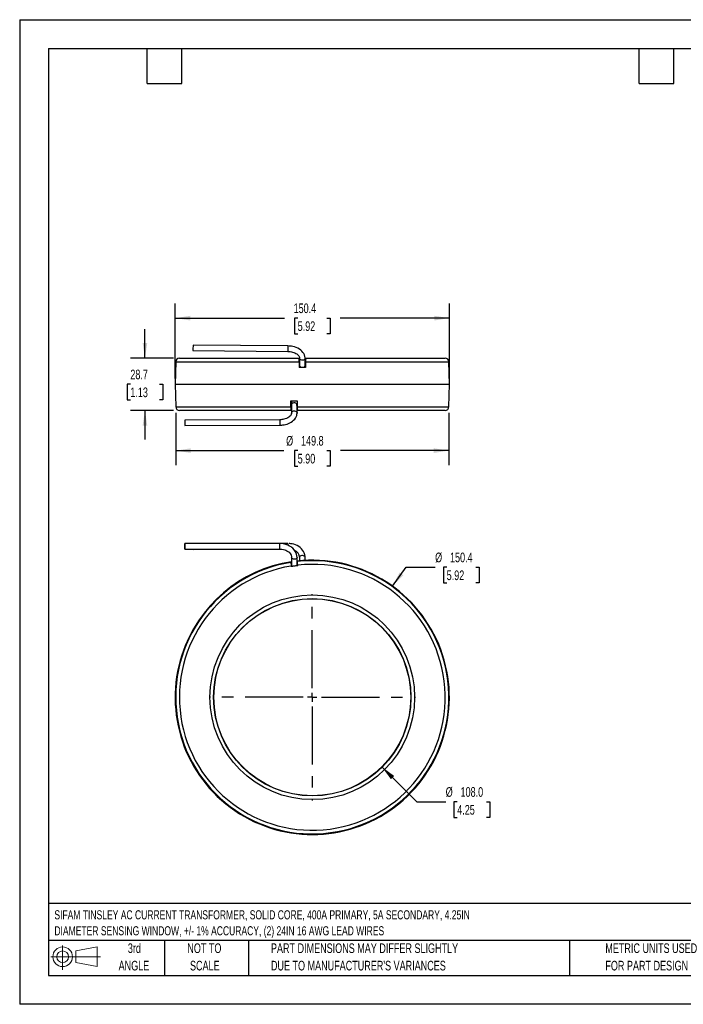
# Model space of a CAD drawing. Header units: millimetres. Extents: x 0 to 699, y 0 to 540.
# Tile 1 of 3: x 0 to 364, y 0 to 540. Entities that reach past the tile are written whole.
import ezdxf

# ---------------------------------------------------------------- set-up
doc = ezdxf.new("R2010")
doc.units = ezdxf.units.MM
doc.header["$LTSCALE"] = 2.5
doc.linetypes.add('CENTERX2', pattern=[20.32, 12.7, -2.54, 2.54, -2.54])
doc.layers.add('CENTER', color=40, linetype='CENTERX2')
doc.layers.add('SLD-DEFPOINTS', color=7, linetype='Continuous')
doc.layers.add('DIMENSIONS', color=140, linetype='Continuous', lineweight=25)
doc.layers.add('TEXT', color=140, linetype='Continuous', lineweight=25)
doc.styles.add('SLDTEXTSTYLE0', font='TXT', dxfattribs={"width": 0.7})
doc.dimstyles.new('SLDDIMSTYLE0', dxfattribs={"dimtxt": 5.39502, "dimasz": 8.255, "dimexe": 0, "dimexo": 0.0625, "dimgap": 1.348755, "dimtad": 0, "dimtih": 1, "dimtoh": 1, "dimrnd": 1e-09, "dimzin": 4, "dimdsep": 46, "dimtxsty": 'SLDTEXTSTYLE0', "dimsah": 1, "dimcen": 0, "dimadec": 0, "dimazin": 1, "dimtfac": 1, "dimtofl": 0, "dimtmove": 0, "dimatfit": 3, "dimfxl": 0, "dimfrac": 2, "dimtolj": 1, "dimtzin": 12, "dimarcsym": 0})
doc.dimstyles.new('SLDDIMSTYLE1', dxfattribs={"dimtxt": 5.39502, "dimasz": 8.255, "dimexe": 0, "dimexo": 0.0625, "dimgap": 1.348755, "dimtad": 0, "dimtih": 1, "dimtoh": 1, "dimrnd": 1e-09, "dimzin": 12, "dimdsep": 46, "dimtxsty": 'SLDTEXTSTYLE0', "dimsah": 1, "dimcen": 0, "dimadec": 0, "dimazin": 3, "dimtfac": 1, "dimtofl": 0, "dimtmove": 0, "dimatfit": 3, "dimfxl": 0, "dimfrac": 2, "dimtolj": 1, "dimtzin": 12, "dimarcsym": 0})
doc.dimstyles.new('SLDDIMSTYLE2', dxfattribs={"dimtxt": 5.39502, "dimasz": 8.255, "dimexe": 0, "dimexo": 0.0625, "dimgap": 1.348755, "dimtad": 0, "dimtih": 1, "dimtoh": 1, "dimrnd": 1e-09, "dimzin": 12, "dimdsep": 46, "dimtxsty": 'SLDTEXTSTYLE0', "dimsah": 1, "dimcen": 0.09, "dimadec": 0, "dimazin": 3, "dimtfac": 1, "dimtofl": 0, "dimtmove": 0, "dimatfit": 3, "dimfxl": 0, "dimfrac": 2, "dimtolj": 1, "dimtzin": 12, "dimarcsym": 0})
doc.dimstyles.new('SLDDIMSTYLE3', dxfattribs={"dimtxt": 5.39502, "dimasz": 8.255, "dimexe": 0, "dimexo": 0.0625, "dimgap": 1.348755, "dimtad": 0, "dimtih": 1, "dimtoh": 1, "dimrnd": 1e-09, "dimzin": 12, "dimdsep": 46, "dimtxsty": 'SLDTEXTSTYLE0', "dimsah": 1, "dimcen": 0.09, "dimadec": 0, "dimazin": 3, "dimtfac": 1, "dimtmove": 0, "dimatfit": 0, "dimfxl": 0, "dimfrac": 2, "dimtolj": 1, "dimtzin": 12, "dimarcsym": 0})

# ---------------------------------------------------------------- blocks, each defined once
blk = doc.blocks.new('Block11')
at = {"color": 7, "linetype": 'Continuous', "lineweight": 18}
for p, q in [((6.47, 13.28), (6.47, 0)), ((13.7, 10.42), (25.44, 12.58)), ((25.44, 12.58), (25.44, 1.83)), ((0, 7.2), (27.18, 7.2)), ((13.7, 3.99), (13.7, 10.42)), ((13.7, 3.99), (25.44, 1.83))]:
    blk.add_line(p, q, dxfattribs=at)
for radius in [5.38, 3.21]:
    blk.add_circle((6.47, 7.2), radius, dxfattribs=at)
blk = doc.blocks.new('Block12')
at = {"layer": 'SLD-DEFPOINTS'}
blk.add_blockref('Block11', (0, 0), dxfattribs=at)
blk = doc.blocks.new('SW_NOTE_0')
at = {"layer": 'TEXT', "color": 0, "linetype": 'CENTERX2', "lineweight": 18, "char_height": 5, "attachment_point": 1, "style": 'SLDTEXTSTYLE0'}
for s, insert in [('SIFAM TINSLEY AC CURRENT TRANSFORMER, SOLID CORE, 400A PRIMARY, 5A SECONDARY, 4.25IN', (0, 6.45)), ('DIAMETER SENSING WINDOW, +/- 1% ACCURACY, (2) 24IN 16 AWG LEAD WIRES', (0, -2.3))]:
    blk.add_mtext(s, dxfattribs=dict(at, insert=insert))
blk = doc.blocks.new('SW_NOTE_0_3')
at = {"layer": 'TEXT', "color": 0, "linetype": 'CENTERX2', "lineweight": 18, "char_height": 5.2917, "attachment_point": 1, "style": 'SLDTEXTSTYLE0'}
for s, insert in [('PART DIMENSIONS MAY DIFFER SLIGHTLY', (0, 6.82)), ("DUE TO MANUFACTURER'S VARIANCES", (0, -2.73))]:
    blk.add_mtext(s, dxfattribs=dict(at, insert=insert))
blk = doc.blocks.new('SW_NOTE_0_4')
at = {"layer": 'TEXT', "color": 0, "linetype": 'CENTERX2', "lineweight": 18, "char_height": 5.292, "attachment_point": 2, "style": 'SLDTEXTSTYLE0'}
for s, insert in [('NOT TO', (13.15, 6.82)), ('SCALE', (13.39, -2.73))]:
    blk.add_mtext(s, dxfattribs=dict(at, insert=insert))
blk = doc.blocks.new('SW_NOTE_0_5')
at = {"layer": 'TEXT', "color": 0, "linetype": 'CENTERX2', "lineweight": 18, "char_height": 5.292, "attachment_point": 2, "style": 'SLDTEXTSTYLE0'}
for s, insert in [('3rd', (5.79, 6.82)), ('ANGLE', (5.54, -2.73))]:
    blk.add_mtext(s, dxfattribs=dict(at, insert=insert))
blk = doc.blocks.new('SW_NOTE_0_6')
at = {"layer": 'TEXT', "color": 0, "linetype": 'CENTERX2', "lineweight": 18, "char_height": 5.2917, "attachment_point": 1, "style": 'SLDTEXTSTYLE0'}
for s, insert in [('METRIC UNITS USED', (0, 6.82)), ('FOR PART DESIGN', (0, -2.73))]:
    blk.add_mtext(s, dxfattribs=dict(at, insert=insert))
blk = doc.blocks.new('_D')
at = {"layer": 'DIMENSIONS'}
for p, q in [((198.66, 130.12), (217.76, 111.02)), ((217.76, 111.02), (233.63, 111.02)), ((239.95, 111.02), (238.14, 111.02)), ((238.14, 111.02), (238.14, 102.45)), ((255.98, 111.02), (257.79, 111.02)), ((257.79, 111.02), (257.79, 102.45)), ((238.14, 102.45), (239.95, 102.45)), ((257.79, 102.45), (255.98, 102.45))]:
    blk.add_line(p, q, dxfattribs=at)
blk.add_solid([(198.66, 130.12), (203.59, 123.39), (205.39, 125.18)], dxfattribs=at)
at = {"layer": 'DIMENSIONS', "char_height": 5.292, "attachment_point": 1, "style": 'SLDTEXTSTYLE0'}
for s, insert in [('%%c', (233.63, 119.05)), ('108.0', (241.78, 119.05)), ('4.25', (239.95, 109.27))]:
    blk.add_mtext(s, dxfattribs=dict(at, insert=insert))
blk = doc.blocks.new('_D_1')
at = {"layer": 'DIMENSIONS'}
for p, q in [((204.51, 229.27), (211.98, 239.6)), ((211.98, 239.6), (227.85, 239.6)), ((234.17, 239.6), (232.36, 239.6)), ((232.36, 239.6), (232.36, 231.02)), ((250.2, 239.6), (252.01, 239.6)), ((252.01, 239.6), (252.01, 231.02)), ((232.36, 231.02), (234.17, 231.02)), ((252.01, 231.02), (250.2, 231.02))]:
    blk.add_line(p, q, dxfattribs=at)
blk.add_solid([(204.51, 229.27), (210.38, 235.22), (208.32, 236.7)], dxfattribs=at)
at = {"layer": 'DIMENSIONS', "char_height": 5.292, "attachment_point": 1, "style": 'SLDTEXTSTYLE0'}
for s, insert in [('%%c', (227.85, 247.63)), ('150.4', (236, 247.63)), ('5.92', (234.17, 237.84))]:
    blk.add_mtext(s, dxfattribs=dict(at, insert=insert))
blk = doc.blocks.new('SW_CENTERMARKSYMBOL_0')
at = {"layer": 'CENTER', "color": 0}
for p, q in [((0, 5.08), (0, 56.54)), ((-5.08, 0), (-56.54, 0)), ((0, 0), (-2.54, 0)), ((0, 0), (0, 2.54)), ((0, 0), (0, -2.54)), ((0, 0), (2.54, 0)), ((5.08, 0), (56.54, 0)), ((0, -5.08), (0, -56.54))]:
    blk.add_line(p, q, dxfattribs=at)
blk = doc.blocks.new('_D_2')
at = {"layer": 'DIMENSIONS'}
for p, q in [((85.27, 343.07), (85.27, 384.1)), ((235.68, 343.07), (235.68, 384.1)), ((85.27, 376.16), (145.15, 376.16)), ((152.46, 376.16), (150.65, 376.16)), ((150.65, 376.16), (150.65, 367.59)), ((168.49, 376.16), (170.3, 376.16)), ((170.3, 376.16), (170.3, 367.59)), ((235.68, 376.16), (175.8, 376.16)), ((150.65, 367.59), (152.46, 367.59)), ((170.3, 367.59), (168.49, 367.59))]:
    blk.add_line(p, q, dxfattribs=at)
for points in [[(85.27, 376.16), (93.52, 374.89), (93.52, 377.43)], [(235.68, 376.16), (227.43, 377.43), (227.43, 374.89)]]:
    blk.add_solid(points, dxfattribs=at)
at = {"layer": 'DIMENSIONS', "char_height": 5.292, "attachment_point": 1, "style": 'SLDTEXTSTYLE0'}
for s, insert in [('150.4', (150.22, 384.19)), ('5.92', (152.46, 374.41))]:
    blk.add_mtext(s, dxfattribs=dict(at, insert=insert))
blk = doc.blocks.new('_D_3')
at = {"layer": 'DIMENSIONS'}
for p, q in [((85.6, 324.31), (85.6, 295.6)), ((235.35, 324.31), (235.35, 295.6)), ((85.6, 303.53), (144.93, 303.53)), ((152.46, 303.53), (150.65, 303.53)), ((150.65, 303.53), (150.65, 294.96)), ((168.49, 303.53), (170.3, 303.53)), ((170.3, 303.53), (170.3, 294.96)), ((235.35, 303.53), (176.02, 303.53)), ((150.65, 294.96), (152.46, 294.96)), ((170.3, 294.96), (168.49, 294.96))]:
    blk.add_line(p, q, dxfattribs=at)
for points in [[(85.6, 303.53), (93.85, 302.26), (93.85, 304.8)], [(235.35, 303.53), (227.1, 304.8), (227.1, 302.26)]]:
    blk.add_solid(points, dxfattribs=at)
at = {"layer": 'DIMENSIONS', "char_height": 5.292, "attachment_point": 1, "style": 'SLDTEXTSTYLE0'}
for s, insert in [('%%c', (146.14, 311.56)), ('149.8', (154.29, 311.56)), ('5.90', (152.46, 301.78))]:
    blk.add_mtext(s, dxfattribs=dict(at, insert=insert))
blk = doc.blocks.new('_D_4')
at = {"layer": 'DIMENSIONS'}
for p, q in [((68.71, 354.24), (68.71, 370.11)), ((84.41, 354.24), (60.77, 354.24)), ((60.69, 339.89), (58.88, 339.89)), ((58.88, 339.89), (58.88, 331.31)), ((76.72, 339.89), (78.53, 339.89)), ((78.53, 339.89), (78.53, 331.31)), ((58.88, 331.31), (60.69, 331.31)), ((78.53, 331.31), (76.72, 331.31)), ((84.42, 325.54), (60.77, 325.54)), ((68.71, 325.54), (68.71, 309.66))]:
    blk.add_line(p, q, dxfattribs=at)
for points in [[(68.71, 354.24), (69.98, 362.49), (67.44, 362.49)], [(68.71, 325.54), (67.44, 317.28), (69.98, 317.28)]]:
    blk.add_solid(points, dxfattribs=at)
at = {"layer": 'DIMENSIONS', "char_height": 5.292, "attachment_point": 1, "style": 'SLDTEXTSTYLE0'}
for s, insert in [('28.7', (60.69, 347.92)), ('1.13', (60.69, 338.13))]:
    blk.add_mtext(s, dxfattribs=dict(at, insert=insert))

msp = doc.modelspace()

# ---------------------------------------------------------------- linework, layer by layer
at = {"color": 7, "linetype": 'Continuous'}
for p, q in [((0.006, 539.757), (0.006, 0.007)), ((0.006, 539.757), (698.506, 539.757)), ((698.506, 0.007), (0.006, 0.007))]:
    msp.add_line(p, q, dxfattribs=at)
for p, q in [((95.043, 358.356), (147.04, 357.885)), ((147.067, 360.885), (95.07, 361.356)), ((85.59, 352.29), (85.265, 339.891)), ((85.59, 352.29), (153.207, 352.29)), ((87.617, 354.237), (153.368, 354.237)), ((153.207, 352.29), (153.227, 349.037)), ((153.225, 354.237), (153.311, 354.237)), ((153.387, 354.237), (153.368, 354.237)), ((153.405, 352.237), (153.387, 354.237)), ((153.398, 354.237), (153.413, 352.237)), ((153.398, 354.237), (153.499, 354.237)), ((153.411, 352.237), (153.405, 352.237)), ((153.411, 352.237), (153.437, 349.037)), ((153.534, 354.179), (153.52, 350.444)), ((156.521, 350.619), (156.534, 354.168)), ((156.527, 354.237), (156.925, 354.237)), ((156.661, 354.237), (157.521, 354.237)), ((156.818, 352.29), (156.787, 349.037)), ((156.818, 352.29), (235.36, 352.29)), ((156.914, 354.237), (233.335, 354.237)), ((235.684, 339.891), (235.36, 352.29)), ((156.787, 349.037), (153.227, 349.037)), ((85.268, 339.891), (88.928, 339.891)), ((85.274, 339.891), (85.599, 327.485)), ((88.928, 339.891), (235.684, 339.891)), ((235.351, 327.485), (235.676, 339.891)), ((148.686, 327.485), (148.702, 330.737)), ((148.702, 330.737), (152.197, 330.737)), ((149.052, 330.737), (149.029, 327.537)), ((152.197, 330.737), (152.235, 327.485)), ((85.599, 327.485), (148.686, 327.485)), ((148.969, 325.537), (87.601, 325.537)), ((148.969, 325.537), (148.994, 325.537)), ((148.994, 325.537), (149.011, 327.537)), ((149.02, 325.537), (148.994, 325.537)), ((149.011, 327.537), (149.033, 327.537)), ((149.033, 327.537), (149.02, 325.537)), ((149.115, 325.537), (149.02, 325.537)), ((149.105, 328.271), (149.12, 324.139)), ((152.12, 324.151), (152.106, 327.942)), ((152.518, 325.537), (152.115, 325.537)), ((152.235, 327.485), (235.351, 327.485)), ((233.31, 325.537), (152.487, 325.537)), ((142.634, 320.476), (90.634, 320.283)), ((90.634, 320.283), (90.645, 317.283)), ((142.634, 320.476), (142.645, 317.476)), ((90.645, 317.283), (142.645, 317.476)), ((142.639, 252.567), (90.64, 252.567)), ((90.64, 249.567), (142.639, 249.567)), ((95.063, 249.403), (131.557, 249.567)), ((147.047, 252.636), (131.55, 252.567)), ((149.12, 244.94), (149.105, 240.007)), ((152.106, 240.412), (152.12, 244.931)), ((153.534, 245.046), (153.528, 243.157)), ((156.529, 243.355), (156.534, 245.037)), ((148.686, 242.244), (148.702, 242.332)), ((148.702, 242.332), (149.112, 242.396)), ((148.702, 242.332), (149.052, 240.018)), ((148.969, 240.264), (148.994, 240.102)), ((148.994, 240.102), (149.011, 240.105)), ((149.033, 239.987), (149.02, 239.967)), ((149.052, 240.018), (149.029, 239.986)), ((152.114, 242.795), (152.197, 242.804)), ((152.472, 240.48), (152.197, 242.804)), ((152.197, 242.804), (152.235, 242.723)), ((152.503, 240.455), (152.472, 240.48)), ((152.507, 240.576), (152.487, 240.739)), ((152.489, 240.574), (152.507, 240.576)), ((152.518, 240.439), (152.499, 240.455))]:
    msp.add_line(p, q)
at = {"color": 179, "linetype": 'Continuous', "lineweight": 18}
for p, q in [((85.59, 352.29), (85.265, 339.891)), ((235.684, 339.891), (235.36, 352.29))]:
    msp.add_line(p, q, dxfattribs=at)
at = {"flags": 128}
for points in [[(147.081, 357.885), (148.032, 357.831), (148.415, 357.785), (149.035, 357.681), (149.654, 357.537), (150.28, 357.345), (150.885, 357.108), (151.451, 356.831), (151.963, 356.52), (152.411, 356.183), (152.787, 355.826), (153.087, 355.459), (153.311, 355.086), (153.46, 354.705), (153.53, 354.304), (153.523, 354.179)], [(156.524, 354.168), (156.532, 354.331), (156.437, 355.149), (156.192, 355.981), (155.843, 356.711), (155.378, 357.406), (154.803, 358.056), (154.131, 358.651), (153.373, 359.181), (152.547, 359.642), (151.671, 360.029), (150.768, 360.339), (149.885, 360.568), (149.099, 360.717), (148.462, 360.802), (147.711, 360.864), (147.12, 360.884)], [(156.534, 354.168), (156.511, 353.971), (156.346, 353.614), (156.039, 353.318), (155.623, 353.115), (155.144, 353.027), (154.652, 353.062), (154.202, 353.218), (153.842, 353.478), (153.611, 353.813), (153.534, 354.187), (153.534, 354.187)], [(149.108, 324.139), (149.094, 323.822), (148.97, 323.395), (148.756, 322.986), (148.45, 322.582), (148.05, 322.19), (147.559, 321.817), (146.986, 321.475), (146.344, 321.176), (145.652, 320.927), (144.951, 320.738), (144.302, 320.611), (143.786, 320.541), (143.184, 320.492), (142.634, 320.476)], [(142.645, 317.476), (143.801, 317.528), (144.269, 317.577), (145.035, 317.693), (145.809, 317.858), (146.612, 318.084), (147.412, 318.372), (148.191, 318.722), (148.934, 319.135), (149.628, 319.609), (150.258, 320.142), (150.815, 320.732), (151.287, 321.374), (151.662, 322.064), (151.932, 322.796), (152.086, 323.562), (152.108, 324.15)], [(149.112, 328.271), (149.143, 328.71), (149.293, 329.199)], [(149.12, 324.139), (149.2, 324.513), (149.434, 324.847), (149.796, 325.104), (150.248, 325.258), (150.74, 325.291), (151.219, 325.2), (151.633, 324.994), (151.938, 324.697), (152.099, 324.34), (152.12, 324.151)], [(90.636, 249.917), (90.635, 250.292), (90.634, 250.751), (90.634, 251.245), (90.635, 251.719), (90.636, 252.122), (90.637, 252.411), (90.639, 252.554), (90.641, 252.536), (90.643, 252.359), (90.644, 252.042), (90.645, 251.619), (90.645, 251.136), (90.645, 250.646), (90.644, 250.201), (90.643, 249.85), (90.641, 249.631), (90.64, 249.568), (90.638, 249.667), (90.636, 249.917)], [(152.12, 244.931), (152.054, 245.854), (151.87, 246.698), (151.267, 248.124), (150.515, 249.208), (149.758, 249.997), (149.302, 250.385), (148.828, 250.734), (148.007, 251.24), (147.098, 251.68), (145.906, 252.104), (144.415, 252.433), (142.639, 252.567)], [(142.639, 249.567), (143.812, 249.489), (144.765, 249.307), (145.499, 249.085), (146.03, 248.874), (146.457, 248.667), (146.781, 248.486), (147.148, 248.249), (147.745, 247.774), (148.37, 247.086), (148.896, 246.14), (149.06, 245.57), (149.12, 244.941)], [(156.518, 245.037), (156.515, 245.55), (156.37, 246.477), (156.076, 247.407), (155.685, 248.22), (155.181, 248.99), (154.573, 249.705), (153.869, 250.357), (153.082, 250.935), (152.227, 251.433), (151.322, 251.845), (150.395, 252.166), (149.503, 252.39), (148.76, 252.52), (148.102, 252.594), (147.748, 252.606)], [(152.12, 244.931), (152.101, 244.777), (151.942, 244.477), (151.639, 244.227), (151.227, 244.053), (150.748, 243.976), (150.256, 244.002), (149.803, 244.129), (149.439, 244.344), (149.203, 244.623), (149.12, 244.936)], [(156.534, 245.037), (156.511, 245.206), (156.346, 245.506), (156.039, 245.755), (155.623, 245.926), (155.144, 246.002), (154.652, 245.974), (154.202, 245.844), (153.842, 245.628), (153.611, 245.348), (153.534, 245.034), (153.534, 245.034)], [(152.093, 240.412), (152.094, 240.41), (151.987, 240.393), (151.761, 240.362), (151.404, 240.315), (151.179, 240.285), (150.937, 240.253), (150.684, 240.219), (150.43, 240.184), (149.971, 240.121), (149.606, 240.069), (149.341, 240.032), (149.174, 240.011), (149.106, 240.004), (149.112, 240.006)]]:
    msp.add_lwpolyline(points, dxfattribs=at)
for centre, radius in [((160.476, 168.307), 56.103), ((160.475, 168.301), 54.103), ((160.475, 168.301), 53.996)]:
    msp.add_circle(centre, radius)
for centre, radius, start, end in [((210.8, 358.807), 115.758, 178.73841, 180.22334), ((262.661, 358.338), 115.621, 178.73768, 180.22436), ((87.589, 352.237), 2, 90, 178.5), ((157.797, 352.889), 4.629, 163.06662, 187.43843), ((171.251, 352.555), 14.435, 173.3054, 181.05109), ((233.361, 352.237), 2, 1.5, 90), ((155.336, 350.264), 1.806, 174.32612, 222.75854), ((154.49, 350.462), 2.014, 314.9821, 4.42378), ((150.618, 328.042), 1.759, 60.75041, 138.87313), ((149.847, 328.03), 2.248, 357.75351, 43.48509), ((87.598, 327.537), 2, 181.5, 270), ((152.117, 326.989), 3.466, 171.77334, 204.75636), ((156.533, 327.051), 4.319, 174.23434, 200.51562), ((233.352, 327.537), 2, 270, 358.5), ((96.587, 249.549), 1.531, 179.34895, 185.48448), ((1.7, 251.067), 140.947, 359.39023, 0.60977), ((173.07, 251.939), 26.033, 178.46448, 180.49805), ((149.145, 244.722), 4.393, 4.21914, 67.79558), ((160.448, 168.253), 75.198, 162.00402, 96.36246), ((160.475, 168.301), 74.876, 99.05851, 96.3179), ((160.475, 168.301), 72.877, 99.08389, 96.29253), ((160.398, 168.367), 75.116, 98.64042, 162.07505), ((209.043, 249.86), 60.835, 187.19211, 189.07544), ((150.746, 240.368), 1.773, 188.62081, 193.05657), ((150.746, 240.368), 1.755, 188.62081, 192.52525), ((160.475, 168.301), 72.576, 96.2948, 99.08162), ((160.475, 168.301), 72.621, 96.3267, 99.04971), ((91.898, 234.047), 60.958, 6.30286, 8.18241), ((150.746, 240.368), 1.755, 2.85117, 6.7556), ((150.746, 240.368), 1.773, 2.31984, 6.7556)]:
    msp.add_arc(centre, radius, start, end)
at = {"layer": 'TEXT'}
for p, q in [((15.875, 523.875), (682.625, 523.875)), ((15.875, 523.875), (15.875, 15.875)), ((69.85, 504.825), (69.85, 523.875)), ((88.9, 504.825), (88.9, 523.875)), ((339.725, 504.825), (339.725, 523.875)), ((358.775, 504.825), (358.775, 523.875)), ((69.85, 504.825), (88.9, 504.825)), ((339.725, 504.825), (358.775, 504.825)), ((682.625, 55.315), (15.875, 55.315)), ((682.625, 34.925), (15.875, 34.925)), ((79.375, 34.925), (79.375, 15.875)), ((125.529, 34.925), (125.529, 15.875)), ((301.616, 34.925), (301.616, 15.875)), ((15.875, 15.875), (682.625, 15.875))]:
    msp.add_line(p, q, dxfattribs=at)

# ---------------------------------------------------------------- block references
at = {"layer": 'CENTER'}
msp.add_blockref('SW_CENTERMARKSYMBOL_0', (160.475, 168.301), dxfattribs=at)
at = {"layer": 'SLD-DEFPOINTS'}
msp.add_blockref('Block12', (17.095, 18.885), dxfattribs=at)
at = {"layer": 'TEXT', "linetype": 'CENTERX2', "lineweight": 18}
for name, p in [('SW_NOTE_0', (19.033, 45.111)), ('SW_NOTE_0_5', (57.118, 26.589)), ('SW_NOTE_0_4', (88.143, 26.589)), ('SW_NOTE_0_3', (137.798, 26.589)), ('SW_NOTE_0_6', (321.196, 26.589))]:
    msp.add_blockref(name, p, dxfattribs=at)

# ---------------------------------------------------------------- dimensions: what is measured, and where the dimension line sits
at = {"layer": 'DIMENSIONS'}
dim = msp.add_linear_dim(base=(235.684, 376.163), p1=(85.265, 339.891), p2=(235.684, 339.891), dimstyle='SLDDIMSTYLE2', dxfattribs=at)
dim.commit()
dim.dimension.update_dxf_attribs({"geometry": '_D_2', "text_midpoint": (160.475, 376.163), "dimtype": 160})
dim = msp.add_linear_dim(base=(68.707, 325.537), p1=(87.589, 354.237), p2=(87.598, 325.537), angle=90, dimstyle='SLDDIMSTYLE3', dxfattribs=at)
dim.commit()
dim.dimension.update_dxf_attribs({"geometry": '_D_4', "text_midpoint": (68.707, 339.887), "dimtype": 160})
dim = msp.add_linear_dim(base=(85.599, 303.535), p1=(235.351, 327.485), p2=(85.599, 327.485), text='%%c<>', dimstyle='SLDDIMSTYLE2', dxfattribs=at)
dim.commit()
dim.dimension.update_dxf_attribs({"geometry": '_D_3', "text_midpoint": (160.475, 303.535), "dimtype": 160})
for p1, p2, dimstyle, picture, middle in [((116.435, 107.334), (204.515, 229.268), 'SLDDIMSTYLE1', '_D_1', (242.184, 239.597)), ((122.294, 206.482), (198.656, 130.121), 'SLDDIMSTYLE0', '_D', (247.965, 111.02))]:
    dim = msp.add_diameter_dim_2p(p1=p1, p2=p2, dimstyle=dimstyle, dxfattribs=at)
    dim.commit()
    dim.dimension.update_dxf_attribs({"geometry": picture, "text_midpoint": middle, "dimtype": 163})

doc.saveas('drawing.dxf')
